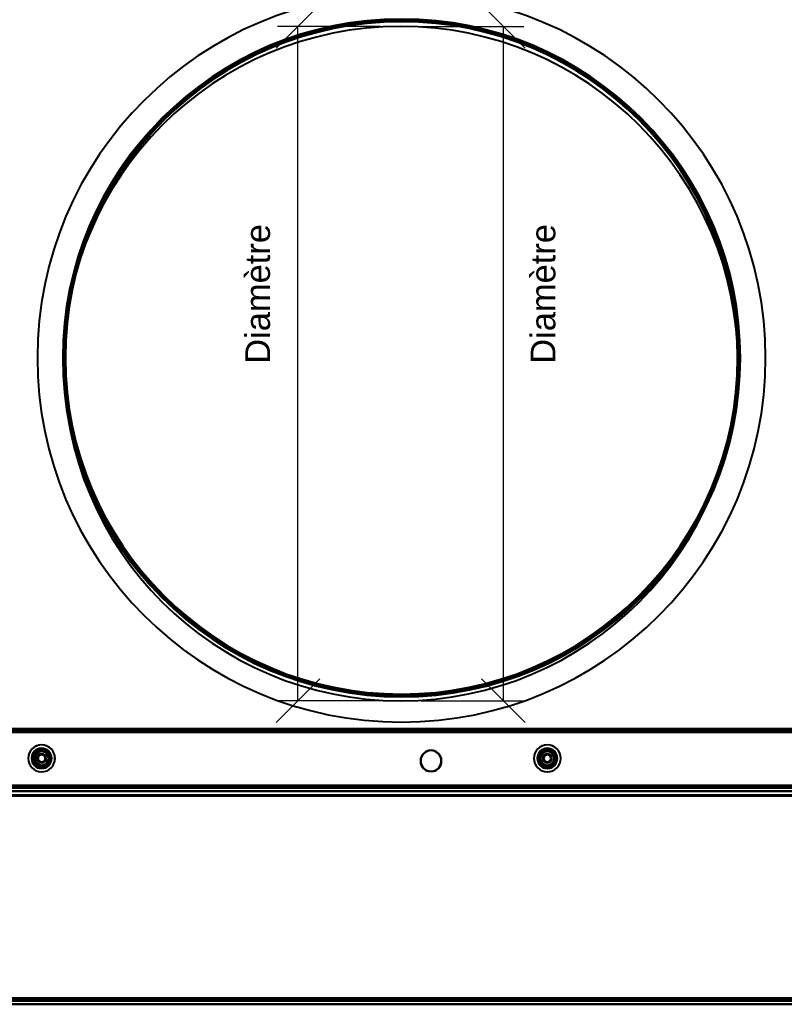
# Model space of a CAD drawing. Header units: millimetres. Extents: x -1442 to 3067, y -120 to 1210.
# Tile 12 of 71: x -226 to 228, y 0 to 584. Entities that reach past the tile are written whole.
import ezdxf

# ---------------------------------------------------------------- set-up
doc = ezdxf.new("R2010")
doc.units = ezdxf.units.MM
doc.linetypes.add('Tiret point', pattern=[15.875, 6.35, -4.7625, 0, -4.7625])
for name, color, linetype, lineweight in [('A-FLOR-LEVL', 51, 'Continuous', 30), ('A-GENM', 13, 'Continuous', 40), ('G-IMPT', 8, 'Continuous', 40)]:
    doc.layers.add(name, color=color, linetype=linetype, lineweight=lineweight)
doc.styles.add('Arial_1', font='arial.ttf', dxfattribs={"height": 14.6304})

# ---------------------------------------------------------------- blocks, each defined once
blk = doc.blocks.new('Souche connecteur circulaire R23 - Souche connecteur circulaire R23-762140-Gauche')
at = {"layer": 'A-GENM'}
for start, end in [(0, 180), (360, 180), (180, 0), (180, 360)]:
    blk.add_arc((0, 380), 200, start, end, dxfattribs=at)
blk = doc.blocks.new('Souche connecteur circulaire R23 - Souche connecteur circulaire R23-762142-Gauche')
at = {"layer": 'A-GENM'}
for start, end in [(360, 180), (0, 180), (180, 360), (180, 0)]:
    blk.add_arc((0, 380), 200, start, end, dxfattribs=at)
blk = doc.blocks.new('NEXA 2000 CALQUES_dwg-762145-Gauche')
at = {"layer": 'G-IMPT'}
for p, q in [((436.9, 163.37), (-400.9, 163.37)), ((-33.85, 163.37), (-33.85, 162.87)), ((-32.25, 163.37), (-33.85, 163.37)), ((-30.65, 163.37), (-33.85, 163.37)), ((-33.85, 163.37), (-32.25, 163.37)), ((-30.65, 162.87), (-33.85, 162.87)), ((-30.65, 162.87), (-33.85, 162.87)), ((-33.85, 162.87), (-30.65, 162.87)), ((-33.85, 162.87), (-30.65, 162.87)), ((-30.65, 163.37), (-32.25, 163.37)), ((-32.25, 163.37), (-30.65, 163.37)), ((-30.65, 162.87), (-30.65, 163.37)), ((15.85, 163.37), (15.85, 162.87)), ((17.45, 163.37), (15.85, 163.37)), ((19.05, 163.37), (15.85, 163.37)), ((15.85, 163.37), (17.45, 163.37)), ((19.05, 162.87), (15.85, 162.87)), ((19.05, 162.87), (15.85, 162.87)), ((15.85, 162.87), (19.05, 162.87)), ((15.85, 162.87), (19.05, 162.87)), ((19.05, 163.37), (17.45, 163.37)), ((17.45, 163.37), (19.05, 163.37)), ((19.05, 162.87), (19.05, 163.37)), ((66.65, 163.37), (66.65, 162.87)), ((68.25, 163.37), (66.65, 163.37)), ((69.85, 163.37), (66.65, 163.37)), ((66.65, 163.37), (68.25, 163.37)), ((69.85, 162.87), (66.65, 162.87)), ((69.85, 162.87), (66.65, 162.87)), ((66.65, 162.87), (69.85, 162.87)), ((66.65, 162.87), (69.85, 162.87)), ((69.85, 163.37), (68.25, 163.37)), ((68.25, 163.37), (69.85, 163.37)), ((69.85, 162.87), (69.85, 163.37)), ((184.9, 163.37), (184.9, 162.87)), ((187, 163.37), (184.9, 163.37)), ((189.1, 163.37), (184.9, 163.37)), ((184.9, 163.37), (187, 163.37)), ((189.1, 162.87), (184.9, 162.87)), ((189.1, 162.87), (184.9, 162.87)), ((184.9, 162.87), (189.1, 162.87)), ((184.9, 162.87), (189.1, 162.87)), ((189.1, 163.37), (187, 163.37)), ((187, 163.37), (189.1, 163.37)), ((189.1, 162.87), (189.1, 163.37)), ((-435.9, 128.87), (436.9, 128.87)), ((-436.4, 128.37), (437.4, 128.37)), ((438, 128.37), (-420, 128.37)), ((438, 128.37), (-420, 128.37)), ((438, 126.37), (-420, 126.37)), ((438, 126.37), (-420, 126.37)), ((-401.4, 128.37), (437.4, 128.37)), ((-398.78, 2), (416.78, 2)), ((-398.78, 2), (416.78, 2)), ((-398.78, 0), (416.78, 0)), ((-398.78, 0), (416.78, 0))]:
    blk.add_line(p, q, dxfattribs=at)
at = {"layer": 'G-IMPT', "flags": 128}
for points in [[(0.5, 183.37), (-7.5, 183.53), (-15.48, 184.01), (-23.44, 184.81), (-31.36, 185.93), (-39.23, 187.36), (-47.04, 189.1), (-54.77, 191.16), (-62.41, 193.53), (-69.95, 196.19), (-77.38, 199.16), (-84.69, 202.42), (-91.86, 205.97), (-98.88, 209.81), (-105.74, 213.92), (-112.43, 218.31), (-118.94, 222.95), (-125.26, 227.86), (-131.38, 233.01), (-137.28, 238.41), (-142.97, 244.03), (-148.43, 249.88), (-153.65, 255.94), (-158.62, 262.21), (-163.34, 268.67), (-167.79, 275.31), (-171.98, 282.13), (-175.89, 289.11), (-179.52, 296.24), (-182.86, 303.5), (-185.91, 310.9), (-188.66, 318.41), (-191.1, 326.03), (-193.24, 333.74), (-195.07, 341.52), (-196.59, 349.38), (-197.79, 357.29), (-198.68, 365.24), (-199.24, 373.22), (-199.49, 381.21), (-199.41, 389.21), (-199.02, 397.2), (-198.31, 405.17), (-197.28, 413.1), (-195.93, 420.99), (-194.27, 428.81), (-192.3, 436.57), (-190.02, 444.23), (-187.43, 451.8), (-184.54, 459.26), (-181.36, 466.6), (-177.89, 473.81), (-174.13, 480.87), (-170.09, 487.77), (-165.78, 494.51), (-161.2, 501.07), (-156.36, 507.44), (-151.28, 513.62), (-145.95, 519.58), (-140.38, 525.33), (-134.59, 530.85), (-128.59, 536.14), (-122.37, 541.18), (-115.97, 545.96), (-109.37, 550.49), (-102.6, 554.75), (-95.66, 558.74), (-88.57, 562.44), (-81.34, 565.86), (-73.98, 568.99), (-66.5, 571.82), (-58.91, 574.35), (-51.22, 576.57), (-43.46, 578.48), (-35.62, 580.08), (-27.72, 581.37), (-19.78, 582.34), (-11.81, 582.99), (-3.82, 583.33), (0.5, 583.37)], [(0.5, 583.37), (8.5, 583.21), (16.48, 582.73), (24.44, 581.93), (32.36, 580.82), (40.23, 579.39), (48.04, 577.64), (55.77, 575.58), (63.41, 573.22), (70.95, 570.55), (78.38, 567.58), (85.69, 564.32), (92.86, 560.77), (99.88, 556.94), (106.74, 552.82), (113.43, 548.44), (119.94, 543.79), (126.26, 538.89), (132.38, 533.73), (138.28, 528.34), (143.97, 522.71), (149.43, 516.86), (154.65, 510.8), (159.62, 504.54), (164.34, 498.08), (168.79, 491.43), (172.98, 484.62), (176.89, 477.64), (180.52, 470.51), (183.86, 463.24), (186.91, 455.84), (189.66, 448.33), (192.1, 440.72), (194.24, 433.01), (196.07, 425.22), (197.59, 417.37), (198.79, 409.46), (199.68, 401.51), (200.24, 393.53), (200.49, 385.53), (200.41, 377.53), (200.02, 369.54), (199.31, 361.57), (198.28, 353.64), (196.93, 345.76), (195.27, 337.93), (193.3, 330.18), (191.02, 322.51), (188.43, 314.94), (185.54, 307.48), (182.36, 300.14), (178.89, 292.94), (175.13, 285.88), (171.09, 278.97), (166.78, 272.23), (162.2, 265.67), (157.36, 259.3), (152.28, 253.13), (146.95, 247.16), (141.38, 241.41), (135.59, 235.89), (129.59, 230.61), (123.37, 225.57), (116.97, 220.78), (110.37, 216.25), (103.6, 211.99), (96.66, 208.01), (89.57, 204.3), (82.34, 200.88), (74.98, 197.76), (67.5, 194.93), (59.91, 192.4), (52.22, 190.18), (44.46, 188.26), (36.62, 186.66), (28.72, 185.37), (20.78, 184.4), (12.81, 183.75), (4.82, 183.42), (0.5, 183.37)], [(-401.4, 161.37), (-191.83, 161.37), (17.75, 161.37), (227.32, 161.37), (436.9, 161.37)], [(436.9, 161.37), (227.32, 161.37), (17.75, 161.37), (-191.83, 161.37), (-401.4, 161.37)], [(436.9, 161.37), (227.32, 161.37), (17.75, 161.37), (-191.83, 161.37), (-401.4, 161.37)], [(-401.4, 161.37), (-191.83, 161.37), (17.75, 161.37), (227.32, 161.37), (436.9, 161.37)], [(436.9, 163.37), (227.45, 163.37), (18, 163.37), (-191.45, 163.37), (-400.9, 163.37)], [(436.9, 163.37), (227.45, 163.37), (18, 163.37), (-191.45, 163.37), (-400.9, 163.37)], [(-400.9, 163.37), (-191.45, 163.37), (18, 163.37), (227.45, 163.37), (436.9, 163.37)], [(-400.9, 163.37), (-191.45, 163.37), (18, 163.37), (227.45, 163.37), (436.9, 163.37)], [(436.9, 162.77), (227.45, 162.77), (18, 162.77), (-191.45, 162.77), (-400.9, 162.77)], [(-400.9, 162.77), (-191.45, 162.77), (18, 162.77), (227.45, 162.77), (436.9, 162.77)], [(436.9, 162.77), (227.45, 162.77), (18, 162.77), (-191.45, 162.77), (-400.9, 162.77)], [(-400.9, 162.77), (-191.45, 162.77), (18, 162.77), (227.45, 162.77), (436.9, 162.77)], [(-400.9, 161.37), (-191.45, 161.37), (18, 161.37), (227.45, 161.37), (436.9, 161.37)], [(436.9, 161.37), (227.45, 161.37), (18, 161.37), (-191.45, 161.37), (-400.9, 161.37)], [(436.9, 161.37), (227.45, 161.37), (18, 161.37), (-191.45, 161.37), (-400.9, 161.37)], [(-400.9, 161.37), (-191.45, 161.37), (18, 161.37), (227.45, 161.37), (436.9, 161.37)], [(-436.4, 128.97), (-217.95, 128.97), (0.5, 128.97), (218.95, 128.97), (437.4, 128.97)], [(-436.4, 128.97), (-217.95, 128.97), (0.5, 128.97), (218.95, 128.97), (437.4, 128.97)], [(437.4, 128.97), (218.95, 128.97), (0.5, 128.97), (-217.95, 128.97), (-436.4, 128.97)], [(437.4, 128.97), (218.95, 128.97), (0.5, 128.97), (-217.95, 128.97), (-436.4, 128.97)], [(437.4, 128.97), (218.95, 128.97), (0.5, 128.97), (-217.95, 128.97), (-436.4, 128.97)], [(-436.4, 128.97), (-217.95, 128.97), (0.5, 128.97), (218.95, 128.97), (437.4, 128.97)], [(437.4, 128.87), (218.95, 128.87), (0.5, 128.87), (-217.95, 128.87), (-436.4, 128.87)], [(-436.4, 128.87), (-217.95, 128.87), (0.5, 128.87), (218.95, 128.87), (437.4, 128.87)], [(436.9, 129.47), (218.7, 129.47), (0.5, 129.47), (-217.7, 129.47), (-435.9, 129.47)], [(-435.9, 129.47), (-217.7, 129.47), (0.5, 129.47), (218.7, 129.47), (436.9, 129.47)], [(436.9, 129.37), (218.7, 129.37), (0.5, 129.37), (-217.7, 129.37), (-435.9, 129.37)], [(-435.9, 129.37), (-217.7, 129.37), (0.5, 129.37), (218.7, 129.37), (436.9, 129.37)], [(436.9, 129.37), (218.7, 129.37), (0.5, 129.37), (-217.7, 129.37), (-435.9, 129.37)], [(-435.9, 129.37), (-217.7, 129.37), (0.5, 129.37), (218.7, 129.37), (436.9, 129.37)], [(436.9, 129.37), (218.7, 129.37), (0.5, 129.37), (-217.7, 129.37), (-435.9, 129.37)], [(-435.9, 129.37), (-217.7, 129.37), (0.5, 129.37), (218.7, 129.37), (436.9, 129.37)], [(436.9, 128.87), (218.7, 128.87), (0.5, 128.87), (-217.7, 128.87), (-435.9, 128.87)], [(436.9, 128.87), (218.7, 128.87), (0.5, 128.87), (-217.7, 128.87), (-435.9, 128.87)], [(-435.9, 128.87), (-217.7, 128.87), (0.5, 128.87), (218.7, 128.87), (436.9, 128.87)], [(-435.9, 128.87), (-217.7, 128.87), (0.5, 128.87), (218.7, 128.87), (436.9, 128.87)], [(-435.9, 128.87), (-217.7, 128.87), (0.5, 128.87), (218.7, 128.87), (436.9, 128.87)], [(436.9, 128.87), (218.7, 128.87), (0.5, 128.87), (-217.7, 128.87), (-435.9, 128.87)], [(-435.9, 128.87), (-217.7, 128.87), (0.5, 128.87), (218.7, 128.87), (436.9, 128.87)], [(436.9, 128.87), (218.7, 128.87), (0.5, 128.87), (-217.7, 128.87), (-435.9, 128.87)], [(-435.9, 128.87), (-217.7, 128.87), (0.5, 128.87), (218.7, 128.87), (436.9, 128.87)], [(436.9, 128.87), (218.7, 128.87), (0.5, 128.87), (-217.7, 128.87), (-435.9, 128.87)], [(-435.9, 128.87), (-217.7, 128.87), (0.5, 128.87), (218.7, 128.87), (436.9, 128.87)], [(436.9, 128.87), (218.7, 128.87), (0.5, 128.87), (-217.7, 128.87), (-435.9, 128.87)], [(-401.4, 129.47), (-191.83, 129.47), (17.75, 129.47), (227.32, 129.47), (436.9, 129.47)], [(436.9, 129.47), (227.32, 129.47), (17.75, 129.47), (-191.83, 129.47), (-401.4, 129.47)], [(-401.4, 129.47), (-191.83, 129.47), (17.75, 129.47), (227.32, 129.47), (436.9, 129.47)], [(436.9, 129.47), (227.32, 129.47), (17.75, 129.47), (-191.83, 129.47), (-401.4, 129.47)], [(437.4, 128.97), (227.7, 128.97), (18, 128.97), (-191.7, 128.97), (-401.4, 128.97)], [(437.4, 128.97), (227.7, 128.97), (18, 128.97), (-191.7, 128.97), (-401.4, 128.97)], [(-401.4, 128.97), (-191.7, 128.97), (18, 128.97), (227.7, 128.97), (437.4, 128.97)], [(-401.4, 128.97), (-191.7, 128.97), (18, 128.97), (227.7, 128.97), (437.4, 128.97)], [(-401.4, 128.97), (-191.7, 128.97), (18, 128.97), (227.7, 128.97), (437.4, 128.97)], [(437.4, 128.97), (227.7, 128.97), (18, 128.97), (-191.7, 128.97), (-401.4, 128.97)], [(-401.4, 128.87), (-191.7, 128.87), (18, 128.87), (227.7, 128.87), (437.4, 128.87)], [(437.4, 128.87), (227.7, 128.87), (18, 128.87), (-191.7, 128.87), (-401.4, 128.87)], [(437, 128.87), (227.5, 128.87), (18, 128.87), (-191.5, 128.87), (-401, 128.87)], [(-401, 128.87), (-191.5, 128.87), (18, 128.87), (227.5, 128.87), (437, 128.87)], [(437, 128.87), (227.5, 128.87), (18, 128.87), (-191.5, 128.87), (-401, 128.87)], [(-401, 128.87), (-191.5, 128.87), (18, 128.87), (227.5, 128.87), (437, 128.87)], [(-400.9, 129.87), (-191.45, 129.87), (18, 129.87), (227.45, 129.87), (436.9, 129.87)], [(436.9, 129.87), (227.45, 129.87), (18, 129.87), (-191.45, 129.87), (-400.9, 129.87)], [(-400.9, 129.87), (-191.45, 129.87), (18, 129.87), (227.45, 129.87), (436.9, 129.87)], [(-400.9, 129.87), (-191.45, 129.87), (18, 129.87), (227.45, 129.87), (436.9, 129.87)], [(436.9, 129.87), (227.45, 129.87), (18, 129.87), (-191.45, 129.87), (-400.9, 129.87)], [(436.9, 129.87), (227.45, 129.87), (18, 129.87), (-191.45, 129.87), (-400.9, 129.87)], [(-400.9, 129.87), (-191.45, 129.87), (18, 129.87), (227.45, 129.87), (436.9, 129.87)], [(436.9, 129.87), (227.45, 129.87), (18, 129.87), (-191.45, 129.87), (-400.9, 129.87)], [(-436.4, 128.37), (-217.95, 128.37), (0.5, 128.37), (218.95, 128.37), (437.4, 128.37)], [(437.4, 128.37), (218.95, 128.37), (0.5, 128.37), (-217.95, 128.37), (-436.4, 128.37)], [(437.4, 128.37), (218.95, 128.37), (0.5, 128.37), (-217.95, 128.37), (-436.4, 128.37)], [(-436.4, 128.37), (-217.95, 128.37), (0.5, 128.37), (218.95, 128.37), (437.4, 128.37)], [(-420, 128.37), (-205.65, 128.37), (8.7, 128.37), (223.05, 128.37), (437.4, 128.37)], [(437.4, 128.37), (223.05, 128.37), (8.7, 128.37), (-205.65, 128.37), (-420, 128.37)], [(437.4, 128.37), (223.05, 128.37), (8.7, 128.37), (-205.65, 128.37), (-420, 128.37)], [(437.4, 128.37), (223.05, 128.37), (8.7, 128.37), (-205.65, 128.37), (-420, 128.37)], [(-420, 128.37), (-205.65, 128.37), (8.7, 128.37), (223.05, 128.37), (437.4, 128.37)], [(-420, 128.37), (-205.65, 128.37), (8.7, 128.37), (223.05, 128.37), (437.4, 128.37)], [(437.4, 128.37), (223.05, 128.37), (8.7, 128.37), (-205.65, 128.37), (-420, 128.37)], [(-420, 128.37), (-205.65, 128.37), (8.7, 128.37), (223.05, 128.37), (437.4, 128.37)], [(438, 126.37), (223.5, 126.37), (9, 126.37), (-205.5, 126.37), (-420, 126.37)], [(-420, 126.37), (-205.5, 126.37), (9, 126.37), (223.5, 126.37), (438, 126.37)], [(-420, 126.37), (-205.5, 126.37), (9, 126.37), (223.5, 126.37), (438, 126.37)], [(438, 126.37), (223.5, 126.37), (9, 126.37), (-205.5, 126.37), (-420, 126.37)], [(-420, 126.37), (-205.5, 126.37), (9, 126.37), (223.5, 126.37), (438, 126.37)], [(438, 126.37), (223.5, 126.37), (9, 126.37), (-205.5, 126.37), (-420, 126.37)], [(438, 126.37), (223.5, 126.37), (9, 126.37), (-205.5, 126.37), (-420, 126.37)], [(-420, 126.37), (-205.5, 126.37), (9, 126.37), (223.5, 126.37), (438, 126.37)], [(-420, 124.03), (-205.5, 124.03), (9, 124.03), (223.5, 124.03), (438, 124.03)], [(438, 124.03), (223.5, 124.03), (9, 124.03), (-205.5, 124.03), (-420, 124.03)], [(-420, 124.03), (-205.5, 124.03), (9, 124.03), (223.5, 124.03), (438, 124.03)], [(438, 124.03), (223.5, 124.03), (9, 124.03), (-205.5, 124.03), (-420, 124.03)], [(-420, 124.03), (-205.5, 124.03), (9, 124.03), (223.5, 124.03), (438, 124.03)], [(438, 124.03), (223.5, 124.03), (9, 124.03), (-205.5, 124.03), (-420, 124.03)], [(-420, 124.03), (-205.5, 124.03), (9, 124.03), (223.5, 124.03), (438, 124.03)], [(438, 124.03), (223.5, 124.03), (9, 124.03), (-205.5, 124.03), (-420, 124.03)], [(-420, 123.68), (-205.5, 123.68), (9, 123.68), (223.5, 123.68), (438, 123.68)], [(438, 123.68), (223.5, 123.68), (9, 123.68), (-205.5, 123.68), (-420, 123.68)], [(438, 123.68), (223.5, 123.68), (9, 123.68), (-205.5, 123.68), (-420, 123.68)], [(-420, 123.68), (-205.5, 123.68), (9, 123.68), (223.5, 123.68), (438, 123.68)], [(438, 123.68), (223.5, 123.68), (9, 123.68), (-205.5, 123.68), (-420, 123.68)], [(-420, 123.68), (-205.5, 123.68), (9, 123.68), (223.5, 123.68), (438, 123.68)], [(-420, 123.68), (-205.5, 123.68), (9, 123.68), (223.5, 123.68), (438, 123.68)], [(438, 123.68), (223.5, 123.68), (9, 123.68), (-205.5, 123.68), (-420, 123.68)], [(431, 126.37), (220, 126.37), (9, 126.37), (-202, 126.37), (-413, 126.37)], [(-413, 126.37), (-202, 126.37), (9, 126.37), (220, 126.37), (431, 126.37)], [(-413, 126.37), (-202, 126.37), (9, 126.37), (220, 126.37), (431, 126.37)], [(431, 126.37), (220, 126.37), (9, 126.37), (-202, 126.37), (-413, 126.37)], [(431, 126.37), (220, 126.37), (9, 126.37), (-202, 126.37), (-413, 126.37)], [(-413, 126.37), (-202, 126.37), (9, 126.37), (220, 126.37), (431, 126.37)], [(-413, 126.37), (-202, 126.37), (9, 126.37), (220, 126.37), (431, 126.37)], [(431, 126.37), (220, 126.37), (9, 126.37), (-202, 126.37), (-413, 126.37)], [(431, 128.37), (222.9, 128.37), (14.8, 128.37), (-193.3, 128.37), (-401.4, 128.37)], [(-401.4, 128.37), (-191.7, 128.37), (18, 128.37), (227.7, 128.37), (437.4, 128.37)], [(437.4, 128.37), (227.7, 128.37), (18, 128.37), (-191.7, 128.37), (-401.4, 128.37)], [(-401.4, 128.37), (-193.3, 128.37), (14.8, 128.37), (222.9, 128.37), (431, 128.37)], [(-401.4, 128.37), (-193.3, 128.37), (14.8, 128.37), (222.9, 128.37), (431, 128.37)], [(-401.4, 128.37), (-191.7, 128.37), (18, 128.37), (227.7, 128.37), (437.4, 128.37)], [(-401.4, 128.37), (-193.3, 128.37), (14.8, 128.37), (222.9, 128.37), (431, 128.37)], [(431, 128.37), (222.9, 128.37), (14.8, 128.37), (-193.3, 128.37), (-401.4, 128.37)], [(-401.4, 128.37), (-191.7, 128.37), (18, 128.37), (227.7, 128.37), (437.4, 128.37)], [(437.4, 128.37), (227.7, 128.37), (18, 128.37), (-191.7, 128.37), (-401.4, 128.37)], [(431, 128.37), (222.9, 128.37), (14.8, 128.37), (-193.3, 128.37), (-401.4, 128.37)], [(-401.4, 128.37), (-193.3, 128.37), (14.8, 128.37), (222.9, 128.37), (431, 128.37)], [(431, 128.37), (222.9, 128.37), (14.8, 128.37), (-193.3, 128.37), (-401.4, 128.37)], [(437.4, 128.37), (227.7, 128.37), (18, 128.37), (-191.7, 128.37), (-401.4, 128.37)], [(-401.4, 128.37), (-191.7, 128.37), (18, 128.37), (227.7, 128.37), (437.4, 128.37)], [(437.4, 128.37), (227.7, 128.37), (18, 128.37), (-191.7, 128.37), (-401.4, 128.37)], [(416.84, 3.65), (212.92, 3.65), (9, 3.65), (-194.92, 3.65), (-398.84, 3.65)], [(-398.84, 3.65), (-194.92, 3.65), (9, 3.65), (212.92, 3.65), (416.84, 3.65)], [(-398.84, 3.65), (-194.92, 3.65), (9, 3.65), (212.92, 3.65), (416.84, 3.65)], [(416.84, 3.65), (212.92, 3.65), (9, 3.65), (-194.92, 3.65), (-398.84, 3.65)], [(-398.84, 3.65), (-194.92, 3.65), (9, 3.65), (212.92, 3.65), (416.84, 3.65)], [(416.84, 3.65), (212.92, 3.65), (9, 3.65), (-194.92, 3.65), (-398.84, 3.65)], [(416.84, 3.65), (212.92, 3.65), (9, 3.65), (-194.92, 3.65), (-398.84, 3.65)], [(-398.84, 3.65), (-194.92, 3.65), (9, 3.65), (212.92, 3.65), (416.84, 3.65)], [(-398.78, 3.31), (-194.89, 3.31), (9, 3.31), (212.89, 3.31), (416.78, 3.31)], [(416.78, 3.31), (212.89, 3.31), (9, 3.31), (-194.89, 3.31), (-398.78, 3.31)], [(416.78, 3.31), (212.89, 3.31), (9, 3.31), (-194.89, 3.31), (-398.78, 3.31)], [(-398.78, 3.31), (-194.89, 3.31), (9, 3.31), (212.89, 3.31), (416.78, 3.31)], [(416.78, 3.31), (212.89, 3.31), (9, 3.31), (-194.89, 3.31), (-398.78, 3.31)], [(-398.78, 3.31), (-194.89, 3.31), (9, 3.31), (212.89, 3.31), (416.78, 3.31)], [(-398.78, 3.31), (-194.89, 3.31), (9, 3.31), (212.89, 3.31), (416.78, 3.31)], [(416.78, 3.31), (212.89, 3.31), (9, 3.31), (-194.89, 3.31), (-398.78, 3.31)], [(-398.78, 2), (-194.89, 2), (9, 2), (212.89, 2), (416.78, 2)], [(416.78, 2), (212.89, 2), (9, 2), (-194.89, 2), (-398.78, 2)], [(-398.78, 2), (-194.89, 2), (9, 2), (212.89, 2), (416.78, 2)], [(-398.78, 2), (-194.89, 2), (9, 2), (212.89, 2), (416.78, 2)], [(416.78, 2), (212.89, 2), (9, 2), (-194.89, 2), (-398.78, 2)], [(416.78, 2), (212.89, 2), (9, 2), (-194.89, 2), (-398.78, 2)], [(416.78, 2), (212.89, 2), (9, 2), (-194.89, 2), (-398.78, 2)], [(-398.78, 2), (-194.89, 2), (9, 2), (212.89, 2), (416.78, 2)], [(-398.78, 0), (-194.89, 0), (9, 0), (212.89, 0), (416.78, 0)], [(416.78, 0), (212.89, 0), (9, 0), (-194.89, 0), (-398.78, 0)], [(416.78, 0), (212.89, 0), (9, 0), (-194.89, 0), (-398.78, 0)], [(-398.78, 0), (-194.89, 0), (9, 0), (212.89, 0), (416.78, 0)], [(416.78, 0), (212.89, 0), (9, 0), (-194.89, 0), (-398.78, 0)], [(416.78, 0), (212.89, 0), (9, 0), (-194.89, 0), (-398.78, 0)], [(-398.78, 0), (-194.89, 0), (9, 0), (212.89, 0), (416.78, 0)], [(-398.78, 0), (-194.89, 0), (9, 0), (212.89, 0), (416.78, 0)]]:
    blk.add_lwpolyline(points, dxfattribs=at)
at = {"layer": 'G-IMPT'}
for centre, radius, start, end in [((0.5, 383.37), 216, 0, 180), ((0.5, 383.37), 216, 0, 180), ((0.5, 383.37), 216, 360, 180), ((0.5, 383.37), 216, 0, 180), ((0.5, 383.37), 216, 360, 180), ((0.5, 383.37), 216, 360, 180), ((0.5, 383.37), 216, 0, 180), ((0.5, 383.37), 216, 0, 180), ((0.5, 383.37), 201, 90, 270), ((0.5, 383.37), 201, 0, 180), ((0.5, 383.37), 201, 360, 180), ((0.5, 383.37), 201, 90, 180), ((0.5, 383.37), 201, 0, 180), ((0.5, 383.37), 201, 360, 180), ((0.5, 383.37), 201, 0, 180), ((0.5, 383.37), 201, 90, 270), ((0.5, 383.37), 201, 360, 180), ((0.5, 383.37), 201, 360, 180), ((0.5, 383.37), 201, 0, 180), ((0.5, 383.37), 201, 90, 270), ((0.5, 383.37), 201, 0, 180), ((0.5, 383.37), 201, 360, 180), ((0.5, 383.37), 201, 360, 180), ((0.5, 383.37), 201, 0, 180), ((0.5, 383.37), 201, 0, 180), ((0.5, 383.37), 201, 360, 180), ((0.5, 383.37), 201, 0, 180), ((0.5, 383.37), 201, 90, 180), ((0.5, 383.37), 201, 90, 180), ((0.5, 383.37), 201, 360, 180), ((0.5, 383.37), 201, 90, 270), ((0.5, 383.37), 201, 90, 270), ((0.5, 383.37), 201, 360, 90), ((0.5, 383.37), 201, 270, 90), ((0.5, 383.37), 201, 270, 90), ((0.5, 383.37), 201, 270, 90), ((0.5, 383.37), 201, 360, 90), ((0.5, 383.37), 201, 0, 90), ((0.5, 383.37), 201, 270, 90), ((0.5, 383.37), 201, 270, 90), ((0.5, 383.37), 200.41, 0, 180), ((0.5, 383.37), 200.41, 0, 180), ((0.5, 383.37), 200.41, 360, 180), ((0.5, 383.37), 200.41, 360, 180), ((0.5, 383.37), 200.41, 360, 180), ((0.5, 383.37), 200.41, 360, 180), ((0.5, 383.37), 200.41, 360, 180), ((0.5, 383.37), 200.41, 0, 180), ((0.5, 383.37), 200, 90, 270), ((0.5, 383.37), 200, 360, 180), ((0.5, 383.37), 200, 0, 180), ((0.5, 383.37), 200, 0, 180), ((0.5, 383.37), 200, 0, 180), ((0.5, 383.37), 200, 90, 180), ((0.5, 383.37), 200, 0, 180), ((0.5, 383.37), 200, 0, 180), ((0.5, 383.37), 199.97, 360, 180), ((0.5, 383.37), 199.97, 0, 180), ((0.5, 383.37), 199.97, 360, 180), ((0.5, 383.37), 199.97, 0, 180), ((0.5, 383.37), 199.97, 360, 180), ((0.5, 383.37), 199.97, 0, 180), ((0.5, 383.37), 199.97, 360, 180), ((0.5, 383.37), 199.97, 360, 180), ((0.5, 383.37), 199.37, 90, 180), ((0.5, 383.37), 199.37, 0, 180), ((0.5, 383.37), 199.37, 90, 180), ((0.5, 383.37), 199.37, 360, 180), ((0.5, 383.37), 199.37, 360, 180), ((0.5, 383.37), 199.37, 90, 270), ((0.5, 383.37), 199.37, 0, 180), ((0.5, 383.37), 199.37, 360, 180), ((0.5, 383.37), 199.37, 360, 180), ((0.5, 383.37), 199.37, 360, 180), ((0.5, 383.37), 199.37, 0, 180), ((0.5, 383.37), 199.37, 90, 180), ((0.5, 383.37), 199.37, 0, 180), ((0.5, 383.37), 199.37, 360, 180), ((0.5, 383.37), 199.37, 90, 180), ((0.5, 383.37), 199.37, 90, 270), ((0.5, 383.37), 200, 0, 90), ((0.5, 383.37), 200, 270, 90), ((0.5, 383.37), 199.37, 0, 90), ((0.5, 383.37), 199.37, 360, 90), ((0.5, 383.37), 199.37, 270, 90), ((0.5, 383.37), 199.37, 0, 90), ((0.5, 383.37), 199.37, 360, 90), ((0.5, 383.37), 199.37, 270, 90), ((0.5, 383.37), 216, 180, 0), ((0.5, 383.37), 216, 180, 360), ((0.5, 383.37), 216, 180, 0), ((0.5, 383.37), 216, 180, 0), ((0.5, 383.37), 216, 180, 360), ((0.5, 383.37), 216, 180, 0), ((0.5, 383.37), 216, 180, 360), ((0.5, 383.37), 216, 180, 0), ((0.5, 383.37), 201, 180, 360), ((0.5, 383.37), 201, 180, 0), ((0.5, 383.37), 201, 180, 270), ((0.5, 383.37), 201, 180, 0), ((0.5, 383.37), 201, 180, 0), ((0.5, 383.37), 201, 180, 270), ((0.5, 383.37), 201, 180, 360), ((0.5, 383.37), 201, 180, 270), ((0.5, 383.37), 201, 180, 360), ((0.5, 383.37), 201, 180, 360), ((0.5, 383.37), 201, 180, 0), ((0.5, 383.37), 201, 180, 360), ((0.5, 383.37), 201, 180, 360), ((0.5, 383.37), 201, 180, 0), ((0.5, 383.37), 201, 180, 360), ((0.5, 383.37), 201, 180, 360), ((0.5, 383.37), 201, 180, 0), ((0.5, 383.37), 201, 180, 360), ((0.5, 383.37), 201, 180, 0), ((0.5, 383.37), 200.41, 180, 0), ((0.5, 383.37), 200.41, 180, 360), ((0.5, 383.37), 200.41, 180, 0), ((0.5, 383.37), 200.41, 180, 360), ((0.5, 383.37), 200.41, 180, 360), ((0.5, 383.37), 200.41, 180, 360), ((0.5, 383.37), 200.41, 180, 360), ((0.5, 383.37), 200.41, 180, 0), ((0.5, 383.37), 200, 180, 0), ((0.5, 383.37), 200, 180, 360), ((0.5, 383.37), 200, 180, 0), ((0.5, 383.37), 200, 180, 0), ((0.5, 383.37), 200, 180, 270), ((0.5, 383.37), 200, 180, 0), ((0.5, 383.37), 200, 180, 0), ((0.5, 383.37), 199.97, 180, 360), ((0.5, 383.37), 199.97, 180, 0), ((0.5, 383.37), 199.97, 180, 0), ((0.5, 383.37), 199.97, 180, 360), ((0.5, 383.37), 199.97, 180, 360), ((0.5, 383.37), 199.97, 180, 360), ((0.5, 383.37), 199.97, 180, 0), ((0.5, 383.37), 199.97, 180, 360), ((0.5, 383.37), 199.37, 180, 0), ((0.5, 383.37), 199.37, 180, 360), ((0.5, 383.37), 199.37, 180, 270), ((0.5, 383.37), 199.37, 180, 360), ((0.5, 383.37), 199.37, 180, 360), ((0.5, 383.37), 199.37, 180, 360), ((0.5, 383.37), 199.37, 180, 0), ((0.5, 383.37), 199.37, 180, 0), ((0.5, 383.37), 199.37, 180, 360), ((0.5, 383.37), 199.37, 180, 0), ((0.5, 383.37), 199.37, 180, 0), ((0.5, 383.37), 199.37, 180, 360), ((0.5, 383.37), 199.37, 180, 0), ((0.5, 383.37), 199.37, 180, 270), ((0.5, 383.37), 199.37, 270, 0), ((0.5, 383.37), 201, 270, 360), ((0.5, 383.37), 200, 270, 0), ((0.5, 383.37), 201, 270, 360), ((0.5, 383.37), 201, 270, 0), ((0.5, 383.37), 199.37, 270, 360), ((-213, 145.87), 7.95, 0, 180), ((-213, 145.87), 7.95, 360, 180), ((-213, 145.87), 7.95, 360, 180), ((-213, 145.87), 7.95, 360, 180), ((-213, 145.87), 7.95, 22.52267, 202.52267), ((-213, 145.87), 7.95, 22.52267, 202.52267), ((-213, 145.87), 7.95, 22.52267, 202.52267), ((-213, 145.87), 7.95, 22.52267, 202.52267), ((-213, 145.87), 6, 0, 180), ((-213, 145.87), 6, 0, 180), ((-213, 145.87), 6, 360, 180), ((-213, 145.87), 6, 0, 180), ((-213, 145.87), 6, 360, 180), ((-213, 145.87), 6, 360, 180), ((-213, 145.87), 6, 0, 180), ((-213, 145.87), 6, 0, 180), ((-213, 145.87), 6, 0, 180), ((-213, 145.87), 6, 360, 180), ((-213, 145.87), 6, 0, 180), ((-213, 145.87), 6, 0, 180), ((-213, 145.87), 6, 0, 180), ((-213, 145.87), 6, 0, 180), ((87, 145.87), 7.95, 0, 180), ((87, 145.87), 7.95, 360, 180), ((87, 145.87), 7.95, 360, 180), ((87, 145.87), 7.95, 0, 180), ((87, 145.87), 7.95, 22.52267, 202.52267), ((87, 145.87), 7.95, 22.52267, 202.52267), ((87, 145.87), 7.95, 22.52267, 202.52267), ((87, 145.87), 7.95, 22.52267, 202.52267), ((87, 145.87), 6, 360, 180), ((87, 145.87), 6, 0, 180), ((87, 145.87), 6, 360, 180), ((87, 145.87), 6, 0, 180), ((87, 145.87), 6, 360, 180), ((87, 145.87), 6, 360, 180), ((87, 145.87), 6, 360, 180), ((87, 145.87), 6, 0, 180), ((87, 145.87), 6, 360, 180), ((87, 145.87), 6, 360, 180), ((87, 145.87), 6, 360, 180), ((87, 145.87), 6, 0, 180), ((87, 145.87), 6, 0, 180), ((87, 145.87), 6, 360, 180), ((-213, 145.87), 7.95, 202.52267, 22.52267), ((-213, 145.87), 7.95, 202.52267, 22.52267), ((-213, 145.87), 7.95, 202.52267, 22.52267), ((-213, 145.87), 7.95, 202.52267, 22.52267), ((-213, 145.87), 5.95, 360, 180), ((-213, 145.87), 5.95, 22.52267, 202.52267), ((-213, 145.87), 5.95, 0, 180), ((-213, 145.87), 5.95, 0, 180), ((-213, 145.87), 5.95, 22.52267, 202.52267), ((-213, 145.87), 5.95, 22.52267, 202.52267), ((-213, 145.87), 5.55, 22.52267, 202.52267), ((-213, 145.87), 5.55, 0, 180), ((-213, 145.87), 5.55, 360, 180), ((-213, 145.87), 5.55, 22.52267, 202.52267), ((-213, 145.87), 5.95, 202.52267, 22.52267), ((-213, 145.87), 5.95, 202.52267, 22.52267), ((-213, 145.87), 5.95, 202.52267, 22.52267), ((-213, 145.87), 5.55, 202.52267, 22.52267), ((-213, 145.87), 5.55, 202.52267, 22.52267), ((-213, 145.87), 4.85, 22.52267, 202.52267), ((-213, 145.87), 4.85, 0, 180), ((-213, 145.87), 4.85, 0, 180), ((-213, 145.87), 4.85, 360, 180), ((-213, 145.87), 4.85, 360, 180), ((-213, 145.87), 4.85, 22.52267, 202.52267), ((-213, 145.87), 4.85, 22.52267, 202.52267), ((-213, 145.87), 4.85, 22.52267, 202.52267), ((-213, 145.87), 4.85, 202.52267, 22.52267), ((-213, 145.87), 4.85, 202.52267, 22.52267), ((-213, 145.87), 4.85, 202.52267, 22.52267), ((-213, 145.87), 4.85, 202.52267, 22.52267), ((-213, 145.87), 4.45, 360, 180), ((-213, 145.87), 4.45, 22.52267, 202.52267), ((-213, 145.87), 4.45, 22.52267, 202.52267), ((-213, 145.87), 4.45, 22.52267, 180), ((-213, 145.87), 4.45, 360, 180), ((-213, 145.87), 4.45, 22.52267, 180), ((-213, 145.87), 4.45, 22.52267, 202.52267), ((-213, 145.87), 4.45, 360, 180), ((-213, 145.87), 4.45, 22.52267, 202.52267), ((-213, 145.87), 4.45, 22.52267, 202.52267), ((-213, 145.87), 4.45, 22.52267, 202.52267), ((-213, 145.87), 4.45, 0, 180), ((-213, 145.87), 4.45, 0, 180), ((-213, 145.87), 4.45, 0, 180), ((-213, 145.87), 4.45, 0, 180), ((-213, 145.87), 4.45, 360, 180), ((-213, 145.87), 4.45, 202.52267, 22.52267), ((-213, 145.87), 4.45, 202.52267, 22.52267), ((-213, 145.87), 4.45, 202.52267, 22.52267), ((-213, 145.87), 4.45, 202.52267, 22.52267), ((-213, 145.87), 4.45, 202.52267, 22.52267), ((-213, 145.87), 4.45, 202.52267, 22.52267), ((-213, 145.87), 4.05, 360, 180), ((-213, 145.87), 4.05, 22.52267, 202.52267), ((-213, 145.87), 4.05, 0, 180), ((-213, 145.87), 4.05, 22.52267, 202.52267), ((-213, 145.87), 4.05, 202.52267, 22.52267), ((-213, 145.87), 4.05, 202.52267, 22.52267), ((-213, 145.87), 2.75, 0, 180), ((-213, 145.87), 2.75, 22.52267, 202.52267), ((-213, 145.87), 2.75, 0, 180), ((-213, 145.87), 2.75, 22.52267, 202.52267), ((-213, 145.87), 2.75, 22.52267, 202.52267), ((-213, 145.87), 2.75, 0, 180), ((-213, 145.87), 2.75, 22.52267, 202.52267), ((-213, 145.87), 2.75, 0, 180), ((-213, 145.87), 2.55, 360, 180), ((-213, 145.87), 2.55, 0, 180), ((-213, 145.87), 2.55, 22.52267, 202.52267), ((-213, 145.87), 2.55, 90, 180), ((-213, 145.87), 2.55, 0, 180), ((-213, 145.87), 2.55, 90, 202.52267), ((-213, 145.87), 2.55, 22.52267, 202.52267), ((-213, 145.87), 2.55, 0, 180), ((-213, 145.87), 2.55, 22.52267, 202.52267), ((-213, 145.87), 2.55, 22.52267, 202.52267), ((-213, 145.87), 2.55, 360, 180), ((-213, 145.87), 2.55, 0, 180), ((-213, 145.87), 2.55, 22.52267, 202.52267), ((-213, 145.87), 2.55, 360, 180), ((-213, 145.87), 2.55, 112.52267, 202.52267), ((-213, 145.87), 2.55, 112.52267, 180), ((-213, 145.87), 2.75, 202.52267, 22.52267), ((-213, 145.87), 2.75, 202.52267, 22.52267), ((-213, 145.87), 2.75, 202.52267, 22.52267), ((-213, 145.87), 2.75, 202.52267, 22.52267), ((-213, 145.87), 2.55, 202.52267, 22.52267), ((-213, 145.87), 2.55, 202.52267, 22.52267), ((-213, 145.87), 2.55, 202.52267, 22.52267), ((-213, 145.87), 2.55, 202.52267, 22.52267), ((-213, 145.87), 2.55, 202.52267, 22.52267), ((-213, 145.87), 2.55, 202.52267, 22.52267), ((-213, 145.87), 2.1, 0, 180), ((-213, 145.87), 2.1, 0, 180), ((-213, 145.87), 2.1, 90, 270), ((-213, 145.87), 2.1, 90, 270), ((-213, 145.87), 2.1, 90, 180), ((-213, 145.87), 2.1, 90, 180), ((-213, 145.87), 2.1, 90, 270), ((-213, 145.87), 2.1, 0, 180), ((-213, 145.87), 2.55, 22.52267, 112.52267), ((-213, 145.87), 2.55, 0, 112.52267), ((-213, 145.87), 2.55, 0, 90), ((-213, 145.87), 2.55, 22.52267, 90), ((-213, 145.87), 2.1, 360, 90), ((-213, 145.87), 2.1, 270, 90), ((-213, 145.87), 2.1, 270, 90), ((-213, 145.87), 2.1, 270, 90), ((-213, 145.87), 2.1, 270, 90), ((-213, 145.87), 2.55, 0, 22.52267), ((-213, 145.87), 4.45, 360, 22.52267), ((-213, 145.87), 4.45, 360, 22.52267), ((18, 144.37), 6.31, 90, 270), ((18, 144.37), 6.31, 90, 270), ((18, 144.37), 6.15, 360, 180), ((18, 144.37), 6.15, 90, 270), ((18, 144.37), 6.11, 360, 180), ((18, 144.37), 6.11, 360, 180), ((18, 144.37), 6.31, 270, 90), ((18, 144.37), 6.31, 270, 90), ((18, 144.37), 6.15, 0, 90), ((87, 145.87), 7.95, 202.52267, 22.52267), ((87, 145.87), 7.95, 202.52267, 22.52267), ((87, 145.87), 7.95, 202.52267, 22.52267), ((87, 145.87), 7.95, 202.52267, 22.52267), ((87, 145.87), 5.95, 360, 180), ((87, 145.87), 5.95, 22.52267, 202.52267), ((87, 145.87), 5.95, 0, 180), ((87, 145.87), 5.95, 360, 180), ((87, 145.87), 5.95, 22.52267, 202.52267), ((87, 145.87), 5.95, 22.52267, 202.52267), ((87, 145.87), 5.55, 22.52267, 202.52267), ((87, 145.87), 5.55, 360, 180), ((87, 145.87), 5.55, 360, 180), ((87, 145.87), 5.55, 22.52267, 202.52267), ((87, 145.87), 5.95, 202.52267, 22.52267), ((87, 145.87), 5.95, 202.52267, 22.52267), ((87, 145.87), 5.95, 202.52267, 22.52267), ((87, 145.87), 5.55, 202.52267, 22.52267), ((87, 145.87), 5.55, 202.52267, 22.52267), ((87, 145.87), 4.85, 22.52267, 202.52267), ((87, 145.87), 4.85, 360, 180), ((87, 145.87), 4.85, 0, 180), ((87, 145.87), 4.85, 360, 180), ((87, 145.87), 4.85, 0, 180), ((87, 145.87), 4.85, 22.52267, 202.52267), ((87, 145.87), 4.85, 22.52267, 202.52267), ((87, 145.87), 4.85, 22.52267, 202.52267), ((87, 145.87), 4.85, 202.52267, 22.52267), ((87, 145.87), 4.85, 202.52267, 22.52267), ((87, 145.87), 4.85, 202.52267, 22.52267), ((87, 145.87), 4.85, 202.52267, 22.52267), ((87, 145.87), 4.45, 360, 180), ((87, 145.87), 4.45, 22.52267, 202.52267), ((87, 145.87), 4.45, 22.52267, 202.52267), ((87, 145.87), 4.45, 22.52267, 180), ((87, 145.87), 4.45, 360, 180), ((87, 145.87), 4.45, 22.52267, 180), ((87, 145.87), 4.45, 22.52267, 202.52267), ((87, 145.87), 4.45, 360, 180), ((87, 145.87), 4.45, 22.52267, 202.52267), ((87, 145.87), 4.45, 22.52267, 202.52267), ((87, 145.87), 4.45, 22.52267, 202.52267), ((87, 145.87), 4.45, 0, 180), ((87, 145.87), 4.45, 0, 180), ((87, 145.87), 4.45, 0, 180), ((87, 145.87), 4.45, 360, 180), ((87, 145.87), 4.45, 0, 180), ((87, 145.87), 4.45, 202.52267, 22.52267), ((87, 145.87), 4.45, 202.52267, 22.52267), ((87, 145.87), 4.45, 202.52267, 22.52267), ((87, 145.87), 4.45, 202.52267, 22.52267), ((87, 145.87), 4.45, 202.52267, 22.52267), ((87, 145.87), 4.45, 202.52267, 22.52267), ((87, 145.87), 4.05, 0, 180), ((87, 145.87), 4.05, 22.52267, 202.52267), ((87, 145.87), 4.05, 0, 180), ((87, 145.87), 4.05, 22.52267, 202.52267), ((87, 145.87), 4.05, 202.52267, 22.52267), ((87, 145.87), 4.05, 202.52267, 22.52267), ((87, 145.87), 2.75, 360, 180), ((87, 145.87), 2.75, 22.52267, 202.52267), ((87, 145.87), 2.75, 0, 180), ((87, 145.87), 2.75, 22.52267, 202.52267), ((87, 145.87), 2.75, 22.52267, 202.52267), ((87, 145.87), 2.75, 0, 180), ((87, 145.87), 2.75, 22.52267, 202.52267), ((87, 145.87), 2.75, 360, 180), ((87, 145.87), 2.55, 360, 180), ((87, 145.87), 2.55, 0, 180), ((87, 145.87), 2.55, 22.52267, 202.52267), ((87, 145.87), 2.55, 90, 180), ((87, 145.87), 2.55, 0, 180), ((87, 145.87), 2.55, 90, 202.52267), ((87, 145.87), 2.55, 22.52267, 202.52267), ((87, 145.87), 2.55, 0, 180), ((87, 145.87), 2.55, 22.52267, 202.52267), ((87, 145.87), 2.55, 22.52267, 202.52267), ((87, 145.87), 2.55, 360, 180), ((87, 145.87), 2.55, 360, 180), ((87, 145.87), 2.55, 22.52267, 202.52267), ((87, 145.87), 2.55, 360, 180), ((87, 145.87), 2.55, 112.52267, 202.52267), ((87, 145.87), 2.55, 112.52267, 180), ((87, 145.87), 2.75, 202.52267, 22.52267), ((87, 145.87), 2.75, 202.52267, 22.52267), ((87, 145.87), 2.75, 202.52267, 22.52267), ((87, 145.87), 2.75, 202.52267, 22.52267), ((87, 145.87), 2.55, 202.52267, 22.52267), ((87, 145.87), 2.55, 202.52267, 22.52267), ((87, 145.87), 2.55, 202.52267, 22.52267), ((87, 145.87), 2.55, 202.52267, 22.52267), ((87, 145.87), 2.55, 202.52267, 22.52267), ((87, 145.87), 2.55, 202.52267, 22.52267), ((87, 145.87), 2.1, 0, 180), ((87, 145.87), 2.1, 360, 180), ((87, 145.87), 2.1, 90, 270), ((87, 145.87), 2.1, 90, 270), ((87, 145.87), 2.1, 90, 180), ((87, 145.87), 2.1, 90, 180), ((87, 145.87), 2.1, 90, 270), ((87, 145.87), 2.1, 0, 180), ((87, 145.87), 2.55, 22.52267, 112.52267), ((87, 145.87), 2.55, 0, 112.52267), ((87, 145.87), 2.55, 0, 90), ((87, 145.87), 2.55, 22.52267, 90), ((87, 145.87), 2.1, 360, 90), ((87, 145.87), 2.1, 270, 90), ((87, 145.87), 2.1, 270, 90), ((87, 145.87), 2.1, 270, 90), ((87, 145.87), 2.1, 270, 90), ((87, 145.87), 2.55, 0, 22.52267), ((87, 145.87), 4.45, 360, 22.52267), ((87, 145.87), 4.45, 360, 22.52267), ((-213, 145.87), 7.95, 180, 0), ((-213, 145.87), 7.95, 180, 360), ((-213, 145.87), 7.95, 180, 0), ((-213, 145.87), 7.95, 180, 0), ((-213, 145.87), 6, 180, 0), ((-213, 145.87), 6, 180, 360), ((-213, 145.87), 6, 180, 0), ((-213, 145.87), 6, 180, 0), ((-213, 145.87), 6, 180, 360), ((-213, 145.87), 6, 180, 360), ((-213, 145.87), 6, 180, 0), ((-213, 145.87), 6, 180, 360), ((-213, 145.87), 6, 180, 0), ((-213, 145.87), 6, 180, 360), ((-213, 145.87), 6, 180, 0), ((-213, 145.87), 6, 180, 0), ((-213, 145.87), 6, 180, 0), ((-213, 145.87), 6, 180, 0), ((-213, 145.87), 5.95, 180, 360), ((-213, 145.87), 5.95, 180, 0), ((-213, 145.87), 5.95, 180, 0), ((-213, 145.87), 5.55, 180, 0), ((-213, 145.87), 5.55, 180, 360), ((-213, 145.87), 4.85, 180, 0), ((-213, 145.87), 4.85, 180, 360), ((-213, 145.87), 4.85, 180, 0), ((-213, 145.87), 4.85, 180, 0), ((-213, 145.87), 4.45, 180, 360), ((-213, 145.87), 4.45, 180, 202.52267), ((-213, 145.87), 4.45, 180, 360), ((-213, 145.87), 4.45, 180, 0), ((-213, 145.87), 4.45, 180, 0), ((-213, 145.87), 4.45, 180, 0), ((-213, 145.87), 4.45, 180, 0), ((-213, 145.87), 4.45, 180, 0), ((-213, 145.87), 4.45, 180, 0), ((-213, 145.87), 4.45, 180, 0), ((-213, 145.87), 4.45, 202.52267, 360), ((-213, 145.87), 4.05, 180, 0), ((-213, 145.87), 4.05, 180, 0), ((-213, 145.87), 2.75, 180, 0), ((-213, 145.87), 2.75, 180, 360), ((-213, 145.87), 2.75, 180, 0), ((-213, 145.87), 2.75, 180, 360), ((-213, 145.87), 2.55, 180, 0), ((-213, 145.87), 2.55, 180, 0), ((-213, 145.87), 2.55, 180, 0), ((-213, 145.87), 2.55, 180, 0), ((-213, 145.87), 2.55, 180, 0), ((-213, 145.87), 2.55, 180, 0), ((-213, 145.87), 2.55, 180, 0), ((-213, 145.87), 2.55, 180, 0), ((-213, 145.87), 2.55, 180, 360), ((-213, 145.87), 2.55, 202.52267, 0), ((-213, 145.87), 2.1, 180, 0), ((-213, 145.87), 2.1, 180, 360), ((-213, 145.87), 2.1, 180, 270), ((-213, 145.87), 2.1, 180, 270), ((-213, 145.87), 2.1, 180, 0), ((-213, 145.87), 2.1, 270, 360), ((18, 144.37), 6.15, 180, 360), ((18, 144.37), 6.11, 180, 360), ((18, 144.37), 6.11, 180, 360), ((18, 144.37), 6.15, 270, 0), ((87, 145.87), 7.95, 180, 0), ((87, 145.87), 7.95, 180, 360), ((87, 145.87), 7.95, 180, 0), ((87, 145.87), 7.95, 180, 0), ((87, 145.87), 6, 180, 360), ((87, 145.87), 6, 180, 360), ((87, 145.87), 6, 180, 0), ((87, 145.87), 6, 180, 0), ((87, 145.87), 6, 180, 360), ((87, 145.87), 6, 180, 360), ((87, 145.87), 6, 180, 0), ((87, 145.87), 6, 180, 360), ((87, 145.87), 6, 180, 0), ((87, 145.87), 6, 180, 360), ((87, 145.87), 6, 180, 0), ((87, 145.87), 6, 180, 0), ((87, 145.87), 6, 180, 360), ((87, 145.87), 6, 180, 360), ((87, 145.87), 5.95, 180, 360), ((87, 145.87), 5.95, 180, 360), ((87, 145.87), 5.95, 180, 0), ((87, 145.87), 5.55, 180, 0), ((87, 145.87), 5.55, 180, 360), ((87, 145.87), 4.85, 180, 0), ((87, 145.87), 4.85, 180, 360), ((87, 145.87), 4.85, 180, 360), ((87, 145.87), 4.85, 180, 0), ((87, 145.87), 4.45, 180, 360), ((87, 145.87), 4.45, 180, 202.52267), ((87, 145.87), 4.45, 180, 360), ((87, 145.87), 4.45, 180, 0), ((87, 145.87), 4.45, 180, 0), ((87, 145.87), 4.45, 180, 0), ((87, 145.87), 4.45, 180, 0), ((87, 145.87), 4.45, 180, 0), ((87, 145.87), 4.45, 180, 0), ((87, 145.87), 4.45, 180, 0), ((87, 145.87), 4.45, 202.52267, 360), ((87, 145.87), 4.05, 180, 360), ((87, 145.87), 4.05, 180, 0), ((87, 145.87), 2.75, 180, 0), ((87, 145.87), 2.75, 180, 0), ((87, 145.87), 2.75, 180, 0), ((87, 145.87), 2.75, 180, 0), ((87, 145.87), 2.55, 180, 360), ((87, 145.87), 2.55, 180, 0), ((87, 145.87), 2.55, 180, 0), ((87, 145.87), 2.55, 180, 0), ((87, 145.87), 2.55, 180, 0), ((87, 145.87), 2.55, 180, 0), ((87, 145.87), 2.55, 180, 360), ((87, 145.87), 2.55, 180, 0), ((87, 145.87), 2.55, 180, 360), ((87, 145.87), 2.55, 202.52267, 0), ((87, 145.87), 2.1, 180, 360), ((87, 145.87), 2.1, 180, 360), ((87, 145.87), 2.1, 180, 270), ((87, 145.87), 2.1, 180, 270), ((87, 145.87), 2.1, 180, 0), ((87, 145.87), 2.1, 270, 360)]:
    blk.add_arc(centre, radius, start, end, dxfattribs=at)

msp = doc.modelspace()

# ---------------------------------------------------------------- linework, layer by layer
at = {"color": 1, "lineweight": 30}
for p, q in [((-48.02, 592.94), (-73.9, 567.06)), ((48.02, 592.94), (73.9, 567.06)), ((-12.19, 580), (-73.15, 580)), ((-60.96, 180), (-60.96, 580)), ((12.19, 580), (73.15, 580)), ((60.96, 180), (60.96, 580)), ((-48.02, 192.94), (-73.9, 167.06)), ((48.02, 192.94), (73.9, 167.06)), ((-12.19, 180), (-73.15, 180)), ((12.19, 180), (73.15, 180))]:
    msp.add_line(p, q, dxfattribs=at)
at = {"color": 94, "lineweight": 30}
msp.add_line((-591.6, 128.37), (627.6, 128.37), dxfattribs=at)
msp.add_line((-591.6, 128.37), (627.6, 128.37), dxfattribs=at)
at = {"color": 5, "lineweight": 30}
msp.add_polyline3d([(0, 380, 0), (0, 380, 0), (0, 380, 0), (0, 380, 0)], dxfattribs=at)
msp.add_polyline3d([(0, 380, 0), (0, 380, 0), (0, 380, 0), (0, 380, 0)], dxfattribs=at)
at = {"color": 94, "lineweight": 30}
msp.add_circle((0, 380), 200, dxfattribs=at)
at = {"layer": 'A-FLOR-LEVL', "linetype": 'Tiret point'}
msp.add_line((-1442.42, 0), (2826.52, 0), dxfattribs=at)

# ---------------------------------------------------------------- block references
at = {"layer": 'A-GENM'}
for name in ['Souche connecteur circulaire R23 - Souche connecteur circulaire R23-762140-Gauche', 'Souche connecteur circulaire R23 - Souche connecteur circulaire R23-762142-Gauche']:
    msp.add_blockref(name, (0, 0), dxfattribs=at)
at = {"layer": 'G-IMPT'}
msp.add_blockref('NEXA 2000 CALQUES_dwg-762145-Gauche', (0, 0), dxfattribs=at)

# ---------------------------------------------------------------- next in the draw order: texts
at = {"color": 5, "lineweight": 30, "insert": (-92.15, 421.34), "char_height": 14.63, "width": 99.2058, "attachment_point": 2, "rotation": 90, "line_spacing_factor": 0.941778, "style": 'Arial_1', "bg_fill": 3, "box_fill_scale": 1.25, "bg_fill_color": 256, "bg_fill_true_color": 13158600, "bg_fill_transparency": 0}
msp.add_mtext('Diamètre', dxfattribs=at)

# ---------------------------------------------------------------- next in the draw order: linework, layer by layer
at = {"color": 94, "lineweight": 30}
msp.add_circle((0, 380), 200, dxfattribs=at)

# ---------------------------------------------------------------- next in the draw order: texts
at = {"color": 5, "lineweight": 30, "insert": (77.12, 421.34), "char_height": 14.63, "width": 99.2058, "attachment_point": 2, "rotation": 90, "line_spacing_factor": 0.941778, "style": 'Arial_1', "bg_fill": 3, "box_fill_scale": 1.25, "bg_fill_color": 256, "bg_fill_true_color": 13158600, "bg_fill_transparency": 0}
msp.add_mtext('Diamètre', dxfattribs=at)

doc.saveas('drawing.dxf')
